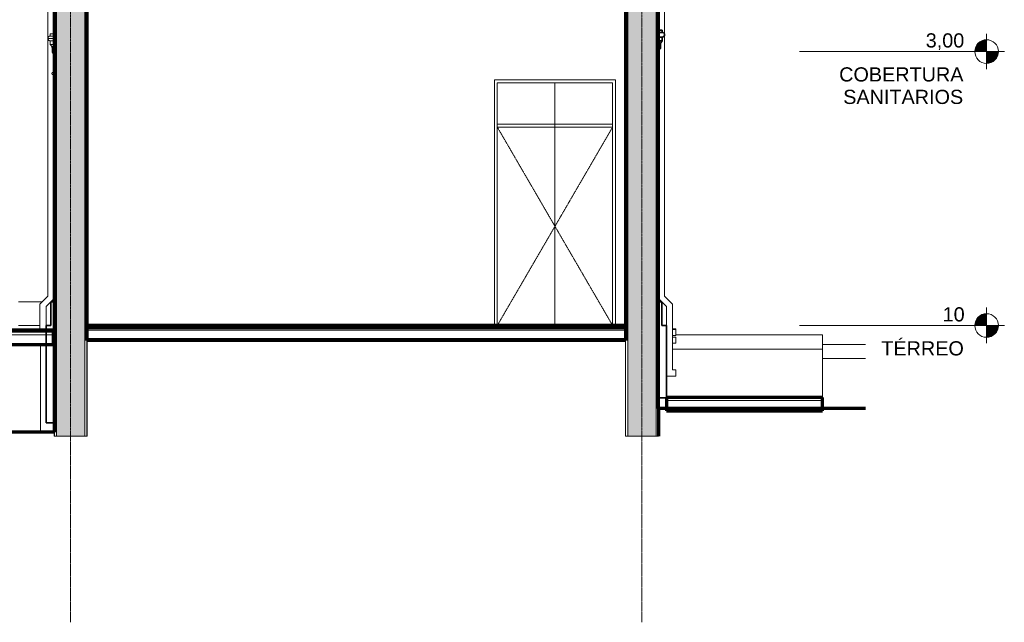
# Model space of a CAD drawing. Header units: millimetres. Extents: x -5363 to 61877, y -2112 to 8822.
# Tile 16 of 17: x 51431 to 61849, y -2112 to 4267. Entities that reach past the tile are written whole.
import ezdxf

# ---------------------------------------------------------------- set-up
doc = ezdxf.new("R2010")
doc.units = ezdxf.units.MM
doc.linetypes.add('_Tracejado pequeno', pattern=[2.25, 1.5, -0.75])
doc.linetypes.add('_Traço - ponto', pattern=[16, 12, -2, 0, -2])
for name, color, linetype, lineweight in [('A-DOOR', 31, 'Continuous', 18), ('A-DOOR-HDLN', 31, '_Tracejado pequeno', 18), ('A-FLOR', 192, 'Continuous', 18), ('A-FLOR-LEVL', 51, 'Continuous', 9), ('A-FLOR-MCUT', 51, 'Continuous', 18), ('A-GENM', 13, 'Continuous', 18), ('A-WALL', 113, 'Continuous', 18), ('A-WALL-PATT', 111, 'Continuous', 70), ('S-GRID', 1, 'Continuous', 9)]:
    doc.layers.add(name, color=color, linetype=linetype, lineweight=lineweight)
doc.styles.add('Arial', font='arial.ttf', dxfattribs={"height": 150})

# ---------------------------------------------------------------- blocks, each defined once
blk = doc.blocks.new('porta dupla - P01 - 1_28 x 2_60 m-4336729-CORTE D - CORTE DE IMPLANTAÇÃO')
at = {"layer": 'A-DOOR'}
for p, q in [((16613, 3630), (16613, 1030)), ((17893, 3630), (16613, 3630)), ((16643, 1030), (16643, 3600)), ((16643, 3600), (17863, 3600)), ((16643, 3600), (17253, 3600)), ((16643, 3600), (16643, 1030)), ((17253, 1030), (17253, 3600)), ((17253, 3600), (17863, 3600)), ((17253, 1030), (17253, 3600)), ((17863, 3600), (17863, 1030)), ((17863, 3600), (17863, 1030)), ((17893, 1030), (17893, 3630)), ((17863, 3160), (16643, 3160)), ((16643, 3160), (16643, 3130)), ((16643, 3130), (17863, 3130)), ((17863, 3130), (17863, 3160))]:
    blk.add_line(p, q, dxfattribs=at)
at = {"layer": 'A-DOOR-HDLN'}
for p, q in [((17863, 3130), (16643, 3130)), ((16643, 3130), (17253, 2080)), ((17863, 3130), (17253, 2080)), ((17253, 2080), (16643, 1030)), ((17253, 2080), (17863, 1030))]:
    blk.add_line(p, q, dxfattribs=at)
blk = doc.blocks.new('ornamento esquadrias - ornamento esquadrias-4133635-CORTE D - CORTE DE IMPLANTAÇÃO')
at = {"layer": 'A-GENM', "lineweight": 35}
for p, q in [((18388, 4158), (18348, 4158)), ((18348, 4158), (18348, 4133)), ((18348, 4133), (18348, 4083)), ((18388, 4133), (18348, 4133)), ((18348, 4133), (18388, 4133)), ((18348, 4083), (18388, 4083)), ((18388, 4083), (18348, 4083)), ((18348, 4083), (18348, 4043)), ((18388, 4133), (18388, 4158)), ((18388, 4043), (18388, 4083)), ((18388, 4043), (18348, 4043)), ((18348, 4043), (18348, 3996)), ((18348, 4043), (18388, 4043)), ((18348, 3996), (18368, 3996)), ((18368, 3996), (18348, 3996)), ((18348, 3996), (18348, 3961)), ((18368, 3961), (18348, 3961)), ((18348, 3961), (18348, 3955)), ((18348, 3961), (18368, 3961)), ((18368, 3961), (18368, 3996)), ((18348, 3955), (18364, 3955))]:
    blk.add_line(p, q, dxfattribs=at)
at = {"layer": 'A-GENM'}
blk.add_line((18412, 4106), (18413, 4106), dxfattribs=at)
at = {"layer": 'A-GENM', "lineweight": 35}
for centre, radius, start, end in [((18388, 4108), 25, 270, 90), ((18395, 3936), 36.7, 136.5528, 148.609), ((18429, 3998), 60.8, 132.1264, 181.4598)]:
    blk.add_arc(centre, radius, start, end, dxfattribs=at)
at = {"layer": 'A-GENM'}
for points, knots in [([(18388, 4133), (18391, 4133), (18394, 4133), (18398, 4131), (18401, 4130), (18402, 4129), (18403, 4129)], [0, 0, 0, 0, 0.1428571, 0.2142857, 0.2857143, 0.3331063, 0.3331063, 0.3331063, 0.3331063]), ([(18412, 4100), (18412, 4100), (18412, 4100), (18412, 4099), (18411, 4097), (18409, 4094), (18406, 4089), (18400, 4085), (18394, 4083), (18390, 4083), (18388, 4083)], [0.2184656, 0.2184656, 0.2184656, 0.2184656, 0.21875, 0.25, 0.3125, 0.375, 0.5, 0.75, 0.875, 1, 1, 1, 1]), ([(18404, 4128), (18405, 4127), (18406, 4126), (18408, 4124), (18409, 4122), (18410, 4120), (18411, 4118), (18412, 4117), (18412, 4115), (18413, 4114), (18413, 4112), (18414, 4109), (18414, 4108), (18413, 4106)], [0.3601427, 0.3601427, 0.3601427, 0.3601427, 0.4285714, 0.5, 0.5357143, 0.5714286, 0.6785714, 0.7053571, 0.7321429, 0.7857143, 0.8392857, 0.8928571, 1, 1, 1, 1]), ([(18413, 4106), (18413, 4106), (18413, 4105), (18413, 4103), (18413, 4102), (18412, 4101), (18412, 4101)], [0, 0, 0, 0, 0.0625, 0.125, 0.1875, 0.2083382, 0.2083382, 0.2083382, 0.2083382])]:
    blk.add_open_spline(points, degree=3, knots=knots, dxfattribs=at)
blk = doc.blocks.new('ornamento esquadrias - ornamento esquadrias-V32-CORTE D - CORTE DE IMPLANTAÇÃO')
at = {"layer": 'A-GENM'}
for p, q in [((11953, 4067), (11889, 4067)), ((11913, 4094), (11913, 4119)), ((11953, 4119), (11913, 4119)), ((11913, 4094), (11953, 4094)), ((11913, 4094), (11953, 4094)), ((11953, 4044), (11913, 4044)), ((11913, 4004), (11913, 4044)), ((11953, 4044), (11913, 4044)), ((11913, 4004), (11953, 4004)), ((11913, 4004), (11953, 4004)), ((11953, 3982), (11929, 3982)), ((11953, 3957), (11933, 3957)), ((11933, 3922), (11933, 3957)), ((11953, 3957), (11933, 3957)), ((11933, 3922), (11953, 3922)), ((11933, 3922), (11953, 3922)), ((11943, 3713), (11943, 3899)), ((11953, 3899), (11943, 3899)), ((11953, 3899), (11943, 3899))]:
    blk.add_line(p, q, dxfattribs=at)
for centre, radius, start, end in [((11943, 3698), 15, 90, 270), ((12081, 3681), 137, 179.3469, 202.0203)]:
    blk.add_arc(centre, radius, start, end, dxfattribs=at)
for points, knots in [([(11913, 4094), (11911, 4094), (11908, 4093), (11904, 4092), (11901, 4091), (11898, 4089), (11896, 4087), (11894, 4085), (11893, 4083), (11892, 4081), (11891, 4079), (11890, 4077), (11890, 4076), (11889, 4075), (11889, 4073), (11888, 4070), (11888, 4068), (11889, 4067)], [0, 0, 0, 0, 0.142857, 0.214286, 0.285714, 0.357143, 0.428571, 0.5, 0.535714, 0.571429, 0.678571, 0.705357, 0.732143, 0.785714, 0.839286, 0.892857, 1, 1, 1, 1]), ([(11889, 4067), (11889, 4067), (11889, 4066), (11889, 4064), (11889, 4063), (11890, 4061), (11890, 4060), (11891, 4058), (11893, 4055), (11896, 4050), (11902, 4046), (11908, 4044), (11912, 4044), (11913, 4044)], [0, 0, 0, 0, 0.0625, 0.125, 0.1875, 0.21875, 0.25, 0.3125, 0.375, 0.5, 0.75, 0.875, 1, 1, 1, 1]), ([(11929, 3982), (11929, 3982), (11928, 3984), (11927, 3987), (11926, 3988), (11925, 3990), (11924, 3991), (11923, 3993), (11922, 3995), (11920, 3997), (11917, 4000), (11915, 4003), (11913, 4004)], [-1, -1, -1, -1, -0.75, -0.625, -0.5625, -0.5, -0.4375, -0.375, -0.3125, -0.25, -0.125, 0, 0, 0, 0]), ([(11933, 3957), (11934, 3960), (11933, 3963), (11933, 3968), (11932, 3970), (11932, 3972), (11932, 3973), (11931, 3975), (11931, 3976), (11931, 3977), (11930, 3978), (11930, 3979), (11930, 3979), (11930, 3980), (11929, 3981), (11929, 3981), (11929, 3981)], [-1, -1, -1, -1, -0.8333333, -0.75, -0.6666667, -0.625, -0.5833333, -0.5416667, -0.5, -0.4583333, -0.4166667, -0.375, -0.3333333, -0.2916667, -0.25, -0.1666667, -0.1666667, -0.1666667, -0.1666667]), ([(11943, 3899), (11943, 3901), (11943, 3904), (11942, 3907), (11941, 3909), (11941, 3911), (11940, 3912), (11940, 3913), (11939, 3914), (11939, 3915), (11938, 3916), (11938, 3917), (11937, 3918), (11937, 3918), (11936, 3919), (11936, 3920), (11935, 3920), (11935, 3921), (11934, 3922), (11934, 3922), (11933, 3922)], [-1, -1, -1, -1, -0.833333, -0.75, -0.666667, -0.625, -0.583333, -0.541667, -0.5, -0.458333, -0.416667, -0.375, -0.333333, -0.291667, -0.25, -0.208333, -0.166667, -0.125, -0.083333, 0, 0, 0, 0])]:
    blk.add_open_spline(points, degree=3, knots=knots, dxfattribs=at)
blk = doc.blocks.new('Generic Models 1 - Generic Models 24-4258923-CORTE D - CORTE DE IMPLANTAÇÃO')
at = {"layer": 'A-GENM'}
for p, q in [((18413, 1342), (18413, 4833)), ((11888, 4774), (11888, 1342)), ((11888, 1342), (11803, 1257)), ((11803, 1257), (11803, 980)), ((11868, 1230), (11953, 1315)), ((18348, 1315), (18433, 1230)), ((18498, 1257), (18413, 1342)), ((18498, 560), (18498, 1257)), ((11868, 1030), (11868, 1230)), ((18433, 1230), (18433, 1030)), ((18533, 995), (18498, 995)), ((18533, 989), (18498, 989)), ((18533, 995), (18533, 989)), ((18533, 989), (18533, 924)), ((18498, 924), (18533, 924)), ((18533, 908), (18498, 908)), ((18498, 843), (18533, 843)), ((18533, 908), (18533, 843)), ((18533, 560), (18498, 560)), ((18533, 560), (18533, 495)), ((18433, 495), (18533, 495))]:
    blk.add_line(p, q, dxfattribs=at)
blk = doc.blocks.new('Embasamento - Embasamento-4325691-CORTE D - CORTE DE IMPLANTAÇÃO')
at = {"layer": 'A-GENM'}
for p, q in [((11578, 1280), (11827, 1280)), ((11578, 1030), (11803, 1030))]:
    blk.add_line(p, q, dxfattribs=at)
at = {"layer": 'A-GENM', "lineweight": 35}
for p, q in [((11953, 1280), (11918, 1280)), ((11918, 1280), (11918, 1030)), ((11953, 0), (11953, 1280)), ((18383, 1280), (18348, 1280)), ((18348, 1280), (18348, 263)), ((18383, 1030), (18383, 1280)), ((11918, 1030), (11868, 1030)), ((11868, 1030), (11868, 0)), ((18433, 1030), (18383, 1030)), ((18433, 263), (18433, 1030)), ((18348, 263), (18433, 263)), ((11868, 0), (11953, 0))]:
    blk.add_line(p, q, dxfattribs=at)
blk = doc.blocks.new('Level - M_Level Head ABNT-2835562-CORTE D - CORTE DE IMPLANTAÇÃO')
at = {"layer": 'A-FLOR-LEVL'}
h = blk.add_hatch(color=256, dxfattribs=at)
edge = h.paths.add_edge_path(flags=0)
edge.add_line((21820, 1030), (21695, 1030))
edge.add_arc((21820, 1030), 125, 90, 180, ccw=False)
edge.add_line((21820, 1155), (21820, 1030))
h = blk.add_hatch(color=256, dxfattribs=at)
edge = h.paths.add_edge_path(flags=0)
edge.add_arc((21820, 1030), 125, -90, 0, ccw=False)
edge.add_line((21820, 905), (21820, 1030))
edge.add_line((21820, 1030), (21945, 1030))
for p, q in [((21820, 1219), (21820, 844)), ((21820, 1030), (21820, 1155)), ((21627, 1030), (22008, 1030)), ((21695, 1030), (21820, 1030)), ((21945, 1030), (21820, 1030)), ((21820, 1030), (21820, 905))]:
    blk.add_line(p, q, dxfattribs=at)
blk.add_circle((21820, 1030), 125, dxfattribs=at)
for start, end in [(90, 180), (270, 0)]:
    blk.add_arc((21820, 1030), 125, start, end, dxfattribs=at)

msp = doc.modelspace()

# ---------------------------------------------------------------- hatches: boundary and pattern name
at = {"layer": 'A-WALL-PATT'}
for points in [[(52120, -140), (52120, 5329), (51820, 5329), (51820, -140), (51888, -140)], [(58165, -140), (58165, 5329), (57865, 5329), (57865, -140)]]:
    msp.add_hatch(color=256, dxfattribs=at).paths.add_polyline_path(points, flags=0)

# ---------------------------------------------------------------- linework, layer by layer
at = {"layer": 'A-FLOR', "lineweight": 70}
for p, q in [((51790, 980), (45935, 980)), ((51790, 830), (51790, 980)), ((57840, 1030), (52145, 1030)), ((52145, 1010), (57840, 1010)), ((52145, 880), (57840, 880)), ((57840, 870), (52145, 870)), ((40500, 830), (51790, 830)), ((59927, 266), (58275, 266)), ((58275, 266), (58275, 126)), ((59927, 126), (59927, 266)), ((60382, 152), (58190, 152)), ((58190, 152), (58190, -140)), ((58275, 126), (59927, 126)), ((51795, -100), (40500, -100))]:
    msp.add_line(p, q, dxfattribs=at)
at = {"layer": 'A-FLOR'}
for p, q in [((58375, 930), (59927, 930)), ((59927, 266), (59927, 930)), ((59927, 780), (58340, 780)), ((59927, 830), (60382, 830)), ((59927, 680), (60382, 680))]:
    msp.add_line(p, q, dxfattribs=at)
at = {"layer": 'A-FLOR-LEVL'}
for p, q in [((59683, 3930), (61662, 3930)), ((61662, 1030), (59683, 1030))]:
    msp.add_line(p, q, dxfattribs=at)
at = {"layer": 'A-FLOR-MCUT'}
for p, q in [((51790, 960), (45935, 960)), ((57840, 980), (52145, 980)), ((51790, 930), (44875, 930)), ((59927, 256), (58275, 256)), ((59927, 236), (58275, 236))]:
    msp.add_line(p, q, dxfattribs=at)
at = {"layer": 'A-WALL', "lineweight": 70}
for p, q in [((51795, 5329), (51795, -100)), ((52145, 870), (52145, 5329)), ((57840, 5329), (57840, 870)), ((58190, 152), (58190, 5329))]:
    msp.add_line(p, q, dxfattribs=at)
at = {"layer": 'A-WALL'}
for p, q in [((51798, -140), (51798, 5329)), ((51820, -140), (51820, 5329)), ((52120, -140), (52120, 5329)), ((52143, -140), (52143, 5329)), ((57843, -140), (57843, 5329)), ((57865, -140), (57865, 5329)), ((58165, -140), (58165, 5329)), ((58188, -140), (58188, 5329)), ((56455, 1030), (56455, 3630)), ((56455, 3630), (57735, 3630)), ((57735, 3630), (57735, 1030)), ((52145, -140), (52145, 870)), ((57840, 870), (57840, -140)), ((51650, -100), (51650, 830)), ((51795, -100), (51795, -140)), ((51795, -140), (52145, -140)), ((57840, -140), (58190, -140))]:
    msp.add_line(p, q, dxfattribs=at)
at = {"layer": 'S-GRID', "linetype": '_Traço - ponto'}
for p, q in [((51970, -2112), (51970, 8322)), ((58015, -2112), (58015, 8322))]:
    msp.add_line(p, q, dxfattribs=at)

# ---------------------------------------------------------------- block references
at = {"layer": 'A-DOOR'}
msp.add_blockref('porta dupla - P01 - 1_28 x 2_60 m-4336729-CORTE D - CORTE DE IMPLANTAÇÃO', (39842, 0), dxfattribs=at)
at = {"layer": 'A-FLOR-LEVL'}
for p in [(39842, 2900), (39842, 0)]:
    msp.add_blockref('Level - M_Level Head ABNT-2835562-CORTE D - CORTE DE IMPLANTAÇÃO', p, dxfattribs=at)
at = {"layer": 'A-GENM'}
for name in ['Generic Models 1 - Generic Models 24-4258923-CORTE D - CORTE DE IMPLANTAÇÃO', 'ornamento esquadrias - ornamento esquadrias-V32-CORTE D - CORTE DE IMPLANTAÇÃO', 'ornamento esquadrias - ornamento esquadrias-4133635-CORTE D - CORTE DE IMPLANTAÇÃO', 'Embasamento - Embasamento-4325691-CORTE D - CORTE DE IMPLANTAÇÃO']:
    msp.add_blockref(name, (39842, 0), dxfattribs=at)

# ---------------------------------------------------------------- texts
at = {"layer": 'A-FLOR-LEVL', "char_height": 150, "attachment_point": 1, "style": 'Arial'}
for s, insert, width in [('3,00', (61018, 4123), 505.06), ('COBERTURA', (60102, 3763), 1615.4), ('SANITARIOS', (60145, 3525), 1563.29), ('10', (61197, 1223), 288.61), ('TÉRREO', (60548, 863), 1074.26)]:
    msp.add_mtext(s, dxfattribs=dict(at, insert=insert, width=width))

doc.saveas('drawing.dxf')
